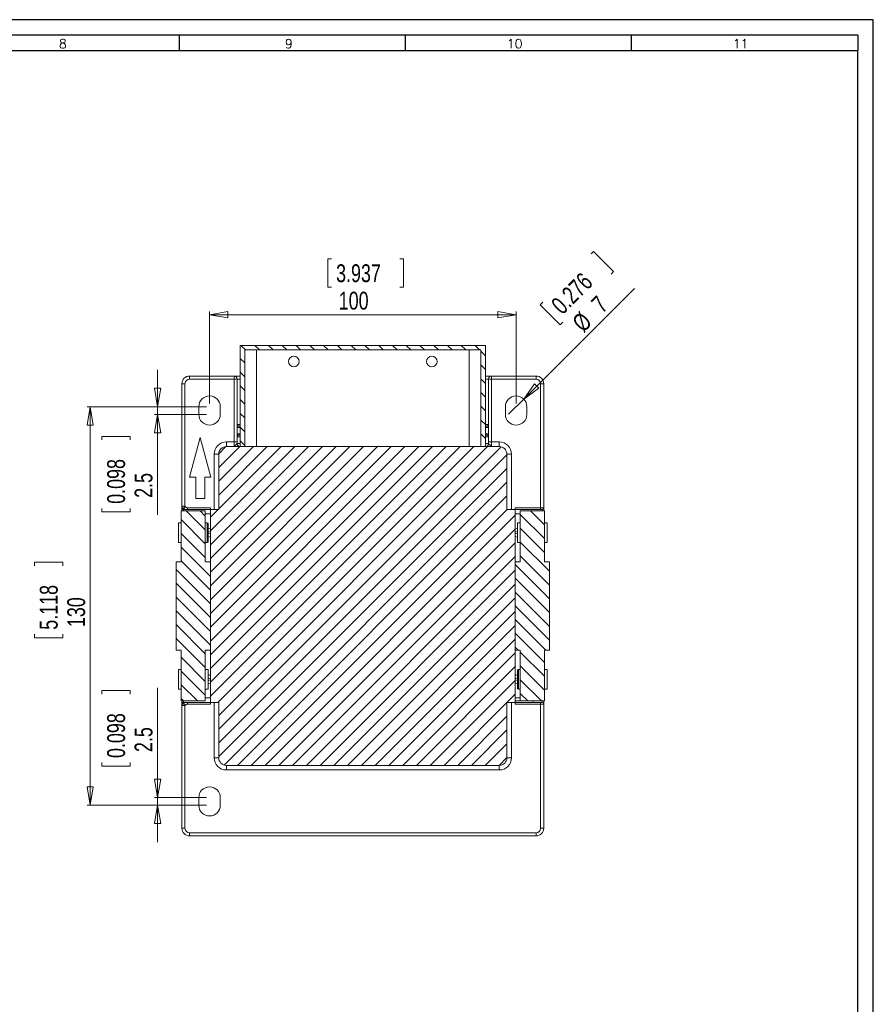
# Model space of a CAD drawing. Header units: millimetres. Extents: x 0 to 841, y 0 to 594.
# Tile 11 of 11: x 563 to 841, y 273 to 594. Entities that reach past the tile are written whole.
import ezdxf

# ---------------------------------------------------------------- set-up
doc = ezdxf.new("R2010")
doc.units = ezdxf.units.MM
doc.layers.add('FORMATO', color=7, linetype='Continuous')
doc.styles.add('SLDTEXTSTYLE0', font='ROMANS')
doc.styles.add('SLDTEXTSTYLE3', font='TXT', dxfattribs={"width": 0.75})
doc.dimstyles.new('SLDDIMSTYLE0', dxfattribs={"dimtxt": 5.820833, "dimasz": 6, "dimexe": 0, "dimexo": 0.0625, "dimgap": 1.455208, "dimtad": 1, "dimdec": 1, "dimrnd": 1e-09, "dimzin": 12, "dimdsep": 46, "dimtxsty": 'SLDTEXTSTYLE3', "dimblk1": 'CLOSED', "dimblk2": 'CLOSED', "dimsah": 1, "dimcen": 0.09, "dimadec": 0, "dimazin": 3, "dimtfac": 1, "dimtdec": 1, "dimtofl": 0, "dimtmove": 0, "dimatfit": 3, "dimldrblk": 'CLOSED', "dimfxl": 0, "dimfrac": 2, "dimtolj": 1, "dimtzin": 12, "dimarcsym": 0})
doc.dimstyles.new('SLDDIMSTYLE1', dxfattribs={"dimtxt": 5.820833, "dimasz": 6, "dimexe": 0, "dimexo": 0.0625, "dimgap": 1.455208, "dimtad": 1, "dimdec": 1, "dimrnd": 1e-09, "dimzin": 12, "dimdsep": 46, "dimtxsty": 'SLDTEXTSTYLE3', "dimblk1": 'CLOSED', "dimblk2": 'CLOSED', "dimsah": 1, "dimcen": 0.09, "dimadec": 0, "dimazin": 3, "dimtfac": 1, "dimtdec": 1, "dimtmove": 0, "dimatfit": 0, "dimldrblk": 'CLOSED', "dimfxl": 0, "dimfrac": 2, "dimtolj": 1, "dimtzin": 12, "dimarcsym": 0})
doc.dimstyles.new('SLDDIMSTYLE2', dxfattribs={"dimtxt": 5.820833, "dimasz": 6, "dimexe": 0, "dimexo": 0.0625, "dimgap": 1.455208, "dimtad": 1, "dimdec": 1, "dimrnd": 1e-09, "dimzin": 12, "dimdsep": 46, "dimtxsty": 'SLDTEXTSTYLE3', "dimblk1": 'NONE', "dimblk2": 'CLOSED', "dimsah": 1, "dimcen": 0, "dimadec": 0, "dimazin": 3, "dimtfac": 1, "dimtdec": 1, "dimtmove": 0, "dimatfit": 3, "dimldrblk": 'NONE', "dimfxl": 0, "dimfrac": 2, "dimtolj": 1, "dimtzin": 12, "dimarcsym": 0})

# ---------------------------------------------------------------- blocks, each defined once
blk = doc.blocks.new('_CLOSED')
at = {"color": 0, "linetype": 'ByBlock', "lineweight": -2}
for p, q in [((-1, 0.166667), (0, 0)), ((-1, 0.166667), (-1, -0.166667)), ((0, 0), (-1, -0.166667)), ((0, 0), (-1, 0))]:
    blk.add_line(p, q, dxfattribs=at)
blk = doc.blocks.new('_D_6')
at = {"color": 7, "linetype": 'Continuous', "lineweight": 0}
for p, q in [((664.31, 515.95), (663.13, 515.95)), ((663.13, 515.95), (663.13, 506.7)), ((686.61, 515.95), (687.79, 515.95)), ((687.79, 515.95), (687.79, 506.7)), ((663.13, 506.7), (664.31, 506.7)), ((687.79, 506.7), (686.61, 506.7)), ((624.51, 468.76), (624.51, 498.76)), ((724.51, 468.76), (724.51, 498.76)), ((624.51, 497.76), (724.51, 497.76))]:
    blk.add_line(p, q, dxfattribs=at)
at = {"color": 7, "linetype": 'Continuous', "lineweight": 0, "xscale": 6, "yscale": 6, "rotation": 180.0000000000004}
blk.add_blockref('_CLOSED', (624.51, 497.76, 8.77), dxfattribs=at)
at = {"color": 7, "linetype": 'Continuous', "lineweight": 0, "xscale": 6, "yscale": 6}
blk.add_blockref('_CLOSED', (724.51, 497.76, 8.77), dxfattribs=at)
at = {"color": 7, "linetype": 'Continuous', "lineweight": 0, "char_height": 5.821, "attachment_point": 1, "style": 'SLDTEXTSTYLE3'}
for s, insert in [('3.937', (665.79, 514.21, 8.77)), ('100', (666.65, 505.26, 8.77))]:
    blk.add_mtext(s, dxfattribs=dict(at, insert=insert))
blk = doc.blocks.new('_D_7')
at = {"color": 7, "linetype": 'Continuous', "lineweight": 0}
for p, q in [((607.58, 467.76), (607.58, 479.76)), ((623.51, 467.76), (606.58, 467.76)), ((607.58, 467.76), (607.58, 465.26)), ((623.51, 465.26), (606.58, 465.26)), ((607.58, 465.26), (607.58, 432.54)), ((589.39, 456.9), (589.39, 458.08)), ((589.39, 458.08), (598.63, 458.08)), ((598.63, 458.08), (598.63, 456.9)), ((589.39, 434.6), (589.39, 433.42)), ((598.63, 433.42), (598.63, 434.6)), ((589.39, 433.42), (598.63, 433.42))]:
    blk.add_line(p, q, dxfattribs=at)
at = {"color": 7, "linetype": 'Continuous', "lineweight": 0, "xscale": 6, "yscale": 6}
for p, rotation in [((607.58, 467.76, 8.77), 269.9999999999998), ((607.58, 465.26, 8.77), 89.99999999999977)]:
    blk.add_blockref('_CLOSED', p, dxfattribs=dict(at, rotation=rotation))
at = {"color": 7, "linetype": 'Continuous', "lineweight": 0, "char_height": 5.821, "attachment_point": 1, "rotation": 90, "style": 'SLDTEXTSTYLE3'}
for s, insert in [('0.098', (591.13, 436.08, 8.77)), ('2.5', (600.07, 438.02, 8.77))]:
    blk.add_mtext(s, dxfattribs=dict(at, insert=insert))
blk = doc.blocks.new('_D_8')
at = {"color": 7, "linetype": 'Continuous', "lineweight": 0}
for p, q in [((623.51, 467.76), (584.61, 467.76)), ((585.61, 467.76), (585.61, 337.76)), ((567.42, 415.83), (567.42, 417.01)), ((567.42, 417.01), (576.67, 417.01)), ((576.67, 417.01), (576.67, 415.83)), ((567.42, 393.53), (567.42, 392.35)), ((567.42, 392.35), (576.67, 392.35)), ((576.67, 392.35), (576.67, 393.53)), ((623.51, 337.76), (584.61, 337.76))]:
    blk.add_line(p, q, dxfattribs=at)
at = {"color": 7, "linetype": 'Continuous', "lineweight": 0, "xscale": 6, "yscale": 6}
for p, rotation in [((585.61, 467.76, 8.77), 90.0000000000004), ((585.61, 337.76, 8.77), 270.0000000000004)]:
    blk.add_blockref('_CLOSED', p, dxfattribs=dict(at, rotation=rotation))
at = {"color": 7, "linetype": 'Continuous', "lineweight": 0, "char_height": 5.821, "attachment_point": 1, "rotation": 90, "style": 'SLDTEXTSTYLE3'}
for s, insert in [('5.118', (569.16, 395, 8.77)), ('130', (578.1, 395.86, 8.77))]:
    blk.add_mtext(s, dxfattribs=dict(at, insert=insert))
blk = doc.blocks.new('_D_9')
at = {"color": 7, "linetype": 'Continuous', "lineweight": 0}
for p, q in [((607.58, 340.26), (607.58, 376.05)), ((589.39, 373.98), (589.39, 375.16)), ((589.39, 375.16), (598.63, 375.16)), ((598.63, 375.16), (598.63, 373.98)), ((589.39, 351.68), (589.39, 350.5)), ((589.39, 350.5), (598.63, 350.5)), ((598.63, 350.5), (598.63, 351.68)), ((623.51, 340.26), (606.58, 340.26)), ((623.51, 337.76), (606.58, 337.76)), ((607.58, 340.26), (607.58, 337.76)), ((607.58, 337.76), (607.58, 325.76))]:
    blk.add_line(p, q, dxfattribs=at)
at = {"color": 7, "linetype": 'Continuous', "lineweight": 0, "xscale": 6, "yscale": 6}
for p, rotation in [((607.58, 340.26, 8.77), 270.0000000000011), ((607.58, 337.76, 8.77), 90.00000000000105)]:
    blk.add_blockref('_CLOSED', p, dxfattribs=dict(at, rotation=rotation))
at = {"color": 7, "linetype": 'Continuous', "lineweight": 0, "char_height": 5.821, "attachment_point": 1, "rotation": 90, "style": 'SLDTEXTSTYLE3'}
for s, insert in [('0.098', (591.13, 353.16, 8.77)), ('2.5', (600.07, 355.1, 8.77))]:
    blk.add_mtext(s, dxfattribs=dict(at, insert=insert))
blk = doc.blocks.new('_D_10')
at = {"color": 7, "linetype": 'Continuous', "lineweight": 0}
for p, q in [((748.95, 517.58), (749.78, 518.42)), ((749.78, 518.42), (756.32, 511.88)), ((756.32, 511.88), (755.49, 511.04)), ((726.98, 470.24), (763.1, 506.35)), ((733.18, 501.82), (732.35, 500.98)), ((732.35, 500.98), (738.89, 494.44)), ((738.89, 494.44), (739.72, 495.28)), ((726.98, 470.24), (722.03, 465.29))]:
    blk.add_line(p, q, dxfattribs=at)
at = {"color": 7, "linetype": 'Continuous', "lineweight": 0, "xscale": 6, "yscale": 6, "rotation": 225.0000000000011}
blk.add_blockref('_CLOSED', (726.98, 470.24, 8.77), dxfattribs=at)
at = {"color": 7, "linetype": 'Continuous', "lineweight": 0, "attachment_point": 1, "rotation": 45, "style": 'SLDTEXTSTYLE3'}
for s, insert, char_height in [('0.276', (735.46, 501.62, 8.77), 5.821), ('7', (748.54, 502.06, 8.77), 5.82), ('%%c', (742.32, 495.85, 8.77), 5.821)]:
    blk.add_mtext(s, dxfattribs=dict(at, insert=insert, char_height=char_height))
blk = doc.blocks.new('_NONE')

msp = doc.modelspace()

# ---------------------------------------------------------------- hatches: boundary and pattern name
at = {"linetype": 'Continuous', "lineweight": 0}
h = msp.add_hatch(dxfattribs=at)
h.set_pattern_fill('ANSI31', angle=90, style=0)
edge = h.paths.add_edge_path(flags=0)
edge.add_line((714.51, 487.76), (634.51, 487.76))
edge.add_line((634.51, 487.76), (634.51, 455.26))
edge.add_arc((635.01, 455.26), 0.5, 180, 270)
edge.add_line((635.01, 454.76), (636.01, 454.76))
edge.add_line((636.01, 454.76), (636.01, 486.26))
edge.add_line((636.01, 486.26), (713.01, 486.26))
edge.add_line((713.01, 486.26), (713.01, 454.76))
edge.add_line((713.01, 454.76), (714.01, 454.76))
edge.add_arc((714.01, 455.26), 0.5, 270, 360)
edge.add_line((714.51, 455.26), (714.51, 487.76))
h = msp.add_hatch(dxfattribs=at)
h.set_pattern_fill('ANSI31', style=0)
edge = h.paths.add_edge_path(flags=0)
edge.add_line((721.51, 434.26), (721.51, 452.26))
edge.add_arc((719.01, 452.26), 2.5, 360, 450)
edge.add_line((719.01, 454.76), (630.01, 454.76))
edge.add_arc((630.01, 452.26), 2.5, 90, 180)
edge.add_line((627.51, 452.26), (627.51, 434.26))
edge.add_line((627.51, 434.26), (624.81, 434.26))
edge.add_line((624.81, 434.26), (624.81, 371.26))
edge.add_line((624.81, 371.26), (627.51, 371.26))
edge.add_line((627.51, 371.26), (627.51, 353.26))
edge.add_arc((630.01, 353.26), 2.5, 180, 270)
edge.add_line((630.01, 350.76), (719.01, 350.76))
edge.add_arc((719.01, 353.26), 2.5, 270, 360)
edge.add_line((721.51, 353.26), (721.51, 371.26))
edge.add_line((721.51, 371.26), (724.21, 371.26))
edge.add_line((724.21, 371.26), (724.21, 434.26))
edge.add_line((724.21, 434.26), (721.51, 434.26))
h = msp.add_hatch(dxfattribs=at)
h.set_pattern_fill('ANSI31', angle=90, style=0)
h.paths.add_polyline_path([(623.14, 417.14), (623.14, 433.76), (615.28, 433.76), (615.28, 417.14), (613.61, 417.14), (613.61, 388.39), (615.28, 388.39), (615.28, 371.76), (623.14, 371.76), (623.14, 388.39), (624.81, 388.39), (624.81, 417.14)], flags=0)
h = msp.add_hatch(dxfattribs=at)
h.set_pattern_fill('ANSI31', angle=90, style=0)
h.paths.add_polyline_path([(725.88, 388.39), (725.88, 371.76), (733.74, 371.76), (733.74, 388.39), (735.41, 388.39), (735.41, 417.14), (733.74, 417.14), (733.74, 433.76), (725.88, 433.76), (725.88, 417.14), (724.21, 417.14), (724.21, 388.39)], flags=0)

# ---------------------------------------------------------------- linework, layer by layer
at = {"color": 7, "linetype": 'Continuous', "lineweight": 15}
for p, q in [((714.51, 487.76), (634.51, 487.76)), ((634.51, 487.76), (634.51, 455.26)), ((713.01, 486.26), (636.01, 486.26)), ((636.01, 486.26), (636.01, 454.76)), ((639.8, 454.76), (639.8, 486.26)), ((709.22, 486.26), (709.22, 454.76)), ((713.01, 454.76), (713.01, 486.26)), ((714.51, 455.26), (714.51, 487.76)), ((618.01, 476.76), (618.01, 477.76)), ((618.01, 477.76), (632.51, 477.76)), ((618.01, 476.76), (632.51, 476.76)), ((632.51, 476.76), (632.51, 477.76)), ((632.51, 477.76), (634.51, 477.76)), ((632.51, 476.76), (632.51, 456.26)), ((633.51, 476.76), (632.51, 476.76)), ((633.51, 456.26), (633.51, 476.76)), ((633.51, 476.76), (634.51, 476.76)), ((714.51, 477.76), (716.51, 477.76)), ((714.51, 476.76), (715.51, 476.76)), ((716.51, 476.76), (715.51, 476.76)), ((715.51, 476.76), (715.51, 456.26)), ((716.51, 477.76), (716.51, 476.76)), ((716.51, 477.76), (731.01, 477.76)), ((716.51, 456.26), (716.51, 476.76)), ((716.51, 476.76), (731.01, 476.76)), ((731.01, 477.76), (731.01, 476.76)), ((615.51, 435.26), (615.51, 475.26)), ((616.51, 475.26), (615.51, 475.26)), ((616.51, 435.26), (616.51, 475.26)), ((732.51, 475.26), (732.51, 434.76)), ((732.51, 475.26), (733.51, 475.26)), ((733.51, 475.26), (733.51, 434.76)), ((621.01, 467.76), (621.01, 465.26)), ((628.01, 465.26), (628.01, 467.76)), ((721.01, 467.76), (721.01, 465.26)), ((728.01, 465.26), (728.01, 467.76)), ((634.51, 461.96), (633.51, 461.96)), ((634.01, 461.46), (634.51, 461.46)), ((715.51, 461.96), (714.51, 461.96)), ((715.01, 461.46), (714.51, 461.46)), ((618.02, 444.76), (621.51, 457.76)), ((621.51, 457.76), (624.99, 444.76)), ((632.51, 456.26), (630.01, 456.26)), ((630.01, 456.26), (630.01, 454.76)), ((632.51, 456.26), (632.51, 454.76)), ((632.51, 456.26), (633.51, 456.26)), ((633.51, 457.96), (634.51, 457.96)), ((633.51, 455.76), (633.51, 456.26)), ((634.01, 458.46), (634.51, 458.46)), ((714.51, 458.46), (715.01, 458.46)), ((714.51, 457.96), (715.51, 457.96)), ((715.51, 455.76), (715.51, 456.26)), ((715.51, 456.26), (716.51, 456.26)), ((716.51, 454.76), (716.51, 456.26)), ((719.01, 456.26), (716.51, 456.26)), ((719.01, 456.26), (719.01, 454.76)), ((719.01, 454.76), (630.01, 454.76)), ((632.51, 454.76), (632.59, 454.8)), ((633.47, 455.7), (633.51, 455.76)), ((634.31, 454.78), (634.14, 454.82)), ((636.01, 454.76), (635.01, 454.76)), ((714.01, 454.76), (713.01, 454.76)), ((715.51, 455.76), (715.54, 455.7)), ((716.43, 454.79), (716.51, 454.76)), ((626.01, 452.26), (627.51, 452.26)), ((626.01, 452.26), (626.01, 434.26)), ((627.51, 452.26), (627.51, 434.26)), ((721.51, 434.26), (721.51, 452.26)), ((723.01, 452.26), (721.51, 452.26)), ((723.01, 434.26), (723.01, 452.26)), ((620.01, 444.76), (618.02, 444.76)), ((620.01, 437.76), (620.01, 444.76)), ((624.99, 444.76), (623.01, 444.76)), ((623.01, 444.76), (623.01, 437.76)), ((623.01, 437.76), (620.01, 437.76)), ((615.28, 433.76), (615.28, 417.14)), ((615.28, 433.76), (623.14, 433.76)), ((615.51, 435.26), (616.51, 435.26)), ((615.51, 433.76), (615.51, 434.76)), ((624.81, 434.76), (617.36, 434.76)), ((624.81, 434.26), (617.36, 434.26)), ((623.14, 417.14), (623.14, 433.76)), ((624.81, 434.26), (624.81, 434.76)), ((624.81, 434.26), (627.51, 434.26)), ((624.81, 371.26), (624.81, 434.26)), ((724.21, 434.26), (721.51, 434.26)), ((732.51, 434.76), (724.21, 434.76)), ((724.21, 434.76), (724.21, 434.26)), ((724.21, 371.26), (724.21, 434.26)), ((724.21, 434.26), (732.51, 434.26)), ((725.88, 433.76), (725.88, 417.14)), ((733.74, 433.76), (725.88, 433.76)), ((732.51, 434.76), (733.51, 434.76)), ((732.51, 434.76), (732.51, 434.26)), ((732.51, 434.26), (732.51, 434.26)), ((733.51, 434.76), (733.51, 433.76)), ((733.74, 417.14), (733.74, 433.76)), ((615.28, 429.88), (614.38, 429.88)), ((614.38, 423.46), (614.38, 429.88)), ((623.79, 429.88), (623.14, 429.88)), ((624.04, 429.63), (624.04, 423.71)), ((624.81, 427.93), (624.04, 428.19)), ((624.81, 427.92), (624.04, 428.13)), ((724.98, 428.19), (724.21, 427.93)), ((724.21, 427.92), (724.98, 428.13)), ((725.88, 429.88), (724.98, 429.88)), ((724.98, 429.88), (724.98, 423.46)), ((734.64, 429.88), (733.74, 429.88)), ((734.64, 429.88), (734.64, 423.46)), ((624.81, 426.83), (624.04, 427.09)), ((624.81, 426.52), (624.04, 426.25)), ((624.81, 425.43), (624.04, 425.21)), ((624.04, 425.15), (624.81, 425.42)), ((724.21, 426.83), (724.98, 427.09)), ((724.21, 426.52), (724.98, 426.25)), ((724.21, 425.43), (724.98, 425.21)), ((724.21, 425.42), (724.98, 425.15)), ((614.38, 423.46), (615.28, 423.46)), ((623.14, 423.46), (623.79, 423.46)), ((724.98, 423.46), (725.88, 423.46)), ((733.74, 423.46), (734.64, 423.46)), ((613.61, 388.39), (613.61, 417.14)), ((615.28, 417.14), (613.61, 417.14)), ((623.14, 417.14), (624.81, 417.14)), ((624.81, 417.14), (624.81, 388.39)), ((724.21, 388.39), (724.21, 417.14)), ((724.21, 417.14), (725.88, 417.14)), ((735.41, 417.14), (733.74, 417.14)), ((735.41, 417.14), (735.41, 388.39)), ((613.61, 388.39), (615.28, 388.39)), ((615.28, 388.39), (615.28, 371.76)), ((624.81, 388.39), (623.14, 388.39)), ((623.14, 371.76), (623.14, 388.39)), ((725.88, 388.39), (724.21, 388.39)), ((725.88, 388.39), (725.88, 371.76)), ((733.74, 388.39), (735.41, 388.39)), ((733.74, 371.76), (733.74, 388.39)), ((615.28, 382.06), (614.38, 382.06)), ((614.38, 375.64), (614.38, 382.06)), ((624.04, 382.06), (623.14, 382.06)), ((624.04, 375.64), (624.04, 382.06)), ((624.81, 380.11), (624.04, 380.37)), ((624.81, 380.1), (624.04, 380.31)), ((624.81, 379.01), (624.04, 379.27)), ((724.98, 380.37), (724.21, 380.11)), ((724.21, 380.1), (724.98, 380.31)), ((724.21, 379.01), (724.98, 379.27)), ((724.98, 375.89), (724.98, 381.81)), ((725.88, 382.06), (725.23, 382.06)), ((734.64, 382.06), (733.74, 382.06)), ((734.64, 382.06), (734.64, 375.64)), ((624.81, 378.7), (624.04, 378.43)), ((624.81, 377.61), (624.04, 377.39)), ((624.04, 377.33), (624.81, 377.6)), ((724.21, 378.7), (724.98, 378.43)), ((724.21, 377.61), (724.98, 377.39)), ((724.21, 377.6), (724.98, 377.33)), ((614.38, 375.64), (615.28, 375.64)), ((623.14, 375.64), (624.04, 375.64)), ((725.23, 375.64), (725.88, 375.64)), ((733.74, 375.64), (734.64, 375.64)), ((615.28, 371.76), (623.14, 371.76)), ((615.51, 370.76), (615.51, 371.76)), ((616.51, 370.26), (615.51, 370.26)), ((615.51, 370.26), (615.51, 330.26)), ((616.51, 330.26), (616.51, 370.26)), ((624.81, 371.26), (617.36, 371.26)), ((617.36, 370.76), (624.81, 370.76)), ((627.51, 371.26), (624.81, 371.26)), ((624.81, 371.26), (624.81, 370.76)), ((626.01, 371.26), (626.01, 353.26)), ((627.51, 371.26), (627.51, 353.26)), ((721.51, 371.26), (724.21, 371.26)), ((721.51, 353.26), (721.51, 371.26)), ((723.01, 353.26), (723.01, 371.26)), ((724.21, 371.83), (725.88, 371.83)), ((724.21, 371.26), (724.21, 370.76)), ((732.51, 371.26), (724.21, 371.26)), ((724.21, 370.76), (732.51, 370.76)), ((733.74, 371.76), (725.88, 371.76)), ((730.09, 371.76), (730.09, 371.26)), ((732.51, 370.76), (732.51, 371.26)), ((733.01, 371.26), (732.51, 371.26)), ((732.51, 370.76), (732.51, 330.26)), ((733.51, 370.76), (732.51, 370.76)), ((733.51, 371.76), (733.51, 370.76)), ((733.51, 330.26), (733.51, 370.76)), ((626.01, 353.26), (627.51, 353.26)), ((630.01, 350.76), (719.01, 350.76)), ((630.01, 349.26), (630.01, 350.76)), ((719.01, 349.26), (719.01, 350.76)), ((721.51, 353.26), (723.01, 353.26)), ((630.01, 349.26), (719.01, 349.26)), ((621.01, 340.26), (621.01, 337.76)), ((628.01, 337.76), (628.01, 340.26)), ((615.51, 330.26), (616.51, 330.26)), ((731.01, 328.76), (618.01, 328.76)), ((618.01, 327.76), (618.01, 328.76)), ((618.01, 327.76), (731.01, 327.76)), ((731.01, 327.76), (731.01, 328.76)), ((733.51, 330.26), (732.51, 330.26))]:
    msp.add_line(p, q, dxfattribs=at)
at = {"color": 8, "linetype": 'Continuous', "lineweight": 15}
for p, q in [((634.51, 460.96), (634.08, 460.96)), ((714.94, 460.96), (714.51, 460.96)), ((634.08, 458.96), (634.51, 458.96)), ((714.51, 458.96), (714.94, 458.96)), ((714.51, 455.14), (714.51, 454.76)), ((616.01, 433.76), (616.01, 434.26)), ((733.01, 434.26), (733.01, 433.76)), ((624.81, 432.76), (623.14, 432.76)), ((724.21, 432.76), (725.88, 432.76)), ((623.79, 423.46), (623.79, 429.88)), ((725.23, 382.06), (725.23, 375.64)), ((623.14, 372.76), (624.81, 372.76)), ((724.21, 372.76), (725.88, 372.76)), ((616.01, 371.26), (616.01, 371.76)), ((733.01, 371.76), (733.01, 371.26))]:
    msp.add_line(p, q, dxfattribs=at)
at = {"color": 7, "linetype": 'Continuous', "lineweight": 15}
for centre in [(652.01, 482.51), (697.01, 482.51)]:
    msp.add_circle(centre, 1.75, dxfattribs=at)
for centre, radius, start, end in [((618.01, 475.26), 2.5, 90, 180), ((618.01, 475.26), 1.5, 90, 180), ((632.51, 476.76), 1, 0, 90), ((716.51, 476.76), 1, 90, 180), ((731.01, 475.26), 2.5, 360, 90), ((731.01, 475.26), 1.5, 360, 90), ((624.51, 467.76), 3.5, 360, 180), ((724.51, 467.76), 3.5, 360, 180), ((624.51, 465.26), 3.5, 180, 0), ((724.51, 465.26), 3.5, 180, 0), ((630.01, 452.26), 4, 90, 180), ((719.01, 452.26), 4, 360, 90), ((630.01, 452.26), 2.5, 90, 180), ((635.01, 455.26), 0.5, 180, 270), ((714.01, 455.26), 0.5, 270, 0), ((719.01, 452.26), 2.5, 360, 90), ((733.01, 434.76), 0.5, 270, 360), ((623.79, 429.63), 0.25, 0, 90), ((623.79, 423.71), 0.25, 270, 0), ((725.23, 381.81), 0.25, 90, 180), ((725.23, 375.89), 0.25, 180, 270), ((733.01, 370.76), 0.5, 0, 90), ((630.01, 353.26), 4, 180, 270), ((630.01, 353.26), 2.5, 180, 270), ((719.01, 353.26), 2.5, 270, 0), ((719.01, 353.26), 4, 270, 360), ((624.51, 340.26), 3.5, 360, 180), ((624.51, 337.76), 3.5, 180, 0), ((618.01, 330.26), 2.5, 180, 270), ((618.01, 330.26), 1.5, 180, 270), ((731.01, 330.26), 1.5, 270, 0), ((731.01, 330.26), 2.5, 270, 0)]:
    msp.add_arc(centre, radius, start, end, dxfattribs=at)
for points, knots in [([(634.01, 461.46), (633.98, 461.46), (633.91, 461.47), (633.82, 461.49), (633.74, 461.54), (633.63, 461.62), (633.55, 461.73), (633.51, 461.86), (633.51, 461.93), (633.51, 461.96)], [0, 0, 0, 0, 0.122445, 0.245355, 0.360197, 0.491706, 0.743272, 0.87892, 1, 1, 1, 1]), ([(634.08, 460.96), (633.98, 460.97), (633.78, 460.98), (633.6, 461.06), (633.51, 461.09)], [0, 0, 0, 0, 0.500084, 1, 1, 1, 1]), ([(634.08, 460.96), (634.08, 461.03), (634.08, 461.16), (634.06, 461.32), (634.04, 461.44), (634.02, 461.45), (634.01, 461.46)], [0, 0, 0, 0, 0.250002, 0.499999, 0.749998, 1, 1, 1, 1]), ([(715.01, 461.46), (715, 461.45), (714.98, 461.44), (714.96, 461.32), (714.94, 461.16), (714.94, 461.03), (714.94, 460.96)], [0, 0, 0, 0, 0.249997, 0.500004, 0.749996, 1, 1, 1, 1]), ([(715.51, 461.1), (715.42, 461.06), (715.23, 460.98), (715.03, 460.97), (714.94, 460.96)], [0, 0, 0, 0, 0.499866, 1, 1, 1, 1]), ([(715.51, 461.96), (715.51, 461.93), (715.5, 461.86), (715.46, 461.73), (715.38, 461.62), (715.28, 461.54), (715.19, 461.49), (715.1, 461.47), (715.04, 461.46), (715.01, 461.46)], [0, 0, 0, 0, 0.121167, 0.256832, 0.508419, 0.639784, 0.75472, 0.877478, 1, 1, 1, 1]), ([(633.51, 458.83), (633.6, 458.87), (633.78, 458.94), (633.98, 458.96), (634.08, 458.96)], [0, 0, 0, 0, 0.499916, 1, 1, 1, 1]), ([(633.51, 457.96), (633.51, 457.99), (633.51, 458.06), (633.55, 458.19), (633.63, 458.3), (633.74, 458.38), (633.82, 458.43), (633.91, 458.46), (633.98, 458.46), (634.01, 458.46)], [0, 0, 0, 0, 0.12109, 0.256729, 0.508293, 0.639851, 0.75465, 0.877575, 1, 1, 1, 1]), ([(634.01, 458.46), (634.02, 458.47), (634.04, 458.48), (634.06, 458.6), (634.08, 458.76), (634.08, 458.9), (634.08, 458.96)], [0, 0, 0, 0, 0.250002, 0.500001, 0.749998, 1, 1, 1, 1]), ([(714.94, 458.96), (714.94, 458.9), (714.94, 458.76), (714.96, 458.6), (714.98, 458.48), (715, 458.47), (715.01, 458.46)], [0, 0, 0, 0, 0.249995, 0.499995, 0.750002, 1, 1, 1, 1]), ([(714.94, 458.96), (715.03, 458.96), (715.23, 458.94), (715.42, 458.87), (715.51, 458.83)], [0, 0, 0, 0, 0.500137, 1, 1, 1, 1]), ([(715.01, 458.46), (715.04, 458.46), (715.1, 458.46), (715.19, 458.43), (715.28, 458.38), (715.38, 458.3), (715.46, 458.19), (715.5, 458.06), (715.51, 457.99), (715.51, 457.96)], [0, 0, 0, 0, 0.122547, 0.245284, 0.360261, 0.491588, 0.74318, 0.878853, 1, 1, 1, 1]), ([(634.14, 454.82), (634.05, 454.86), (633.87, 454.94), (633.66, 455.16), (633.52, 455.42), (633.49, 455.62), (633.48, 455.72)], [0, 0, 0, 0, 0.249992, 0.50001, 0.750026, 1, 1, 1, 1]), ([(634.51, 455.76), (634.38, 455.76), (634.11, 455.76), (633.78, 455.76), (633.55, 455.76), (633.52, 455.76), (633.51, 455.76)], [0, 0, 0, 0, 0.2500009, 0.5000002, 0.7499996, 1, 1, 1, 1]), ([(715.51, 455.76), (715.49, 455.76), (715.46, 455.76), (715.23, 455.76), (714.9, 455.76), (714.64, 455.76), (714.51, 455.76)], [0, 0, 0, 0, 0.25, 0.499999, 0.749999, 1, 1, 1, 1]), ([(715.53, 455.72), (715.52, 455.62), (715.5, 455.42), (715.35, 455.16), (715.15, 454.94), (714.97, 454.86), (714.88, 454.82)], [0, 0, 0, 0, 0.2499734, 0.4999886, 0.7500069, 1, 1, 1, 1]), ([(616.51, 434.26), (616.45, 434.27), (616.34, 434.27), (616.18, 434.34), (616, 434.45), (615.83, 434.59), (615.69, 434.76), (615.59, 434.93), (615.52, 435.1), (615.51, 435.21), (615.51, 435.26)], [0, 0, 0, 0, 0.1250843, 0.2498039, 0.3651333, 0.4999987, 0.6349722, 0.750196, 0.8750219, 1, 1, 1, 1]), ([(615.51, 434.76), (615.51, 434.77), (615.51, 434.79), (615.51, 434.98), (615.51, 435.15), (615.51, 435.26)], [0, 0, 0, 0, 0.244555, 0.491884, 1, 1, 1, 1]), ([(615.51, 434.76), (615.51, 434.7), (615.53, 434.56), (615.65, 434.4), (615.81, 434.28), (615.94, 434.27), (616.01, 434.26)], [0, 0, 0, 0, 0.250006, 0.499999, 0.750005, 1, 1, 1, 1]), ([(616.01, 434.26), (616.02, 434.26), (616.04, 434.26), (616.22, 434.26), (616.39, 434.26), (616.51, 434.26)], [0, 0, 0, 0, 0.233845, 0.473399, 1, 1, 1, 1]), ([(616.51, 434.26), (616.46, 434.27), (616.36, 434.27), (616.26, 434.35), (616.2, 434.46), (616.17, 434.6), (616.2, 434.75), (616.26, 434.93), (616.37, 435.1), (616.46, 435.21), (616.51, 435.26)], [0, 0, 0, 0, 0.1215125, 0.2503627, 0.3918593, 0.4997324, 0.6282823, 0.7503043, 0.8745673, 1, 1, 1, 1]), ([(617.36, 434.76), (617.28, 434.77), (617.11, 434.79), (616.81, 434.97), (616.63, 435.14), (616.51, 435.26)], [0, 0, 0, 0, 0.245656, 0.493543, 1, 1, 1, 1]), ([(617.36, 434.26), (617.28, 434.26), (617.12, 434.26), (616.82, 434.26), (616.63, 434.26), (616.51, 434.26)], [0, 0, 0, 0, 0.236044, 0.477053, 1, 1, 1, 1]), ([(617.36, 434.26), (617.36, 434.27), (617.36, 434.28), (617.36, 434.4), (617.36, 434.56), (617.36, 434.7), (617.36, 434.76)], [0, 0, 0, 0, 0.249995, 0.500001, 0.749996, 1, 1, 1, 1]), ([(732.51, 434.26), (732.57, 434.26), (732.7, 434.26), (732.87, 434.26), (732.98, 434.26), (733, 434.26), (733.01, 434.26)], [0, 0, 0, 0, 0.250004, 0.500003, 0.750003, 1, 1, 1, 1]), ([(616.51, 371.26), (616.45, 371.26), (616.34, 371.25), (616.18, 371.18), (616, 371.08), (615.83, 370.93), (615.69, 370.77), (615.59, 370.59), (615.52, 370.43), (615.51, 370.32), (615.51, 370.26)], [0, 0, 0, 0, 0.125058, 0.249803, 0.36508, 0.499999, 0.634919, 0.750195, 0.874997, 1, 1, 1, 1]), ([(616.01, 371.26), (615.94, 371.25), (615.81, 371.24), (615.65, 371.12), (615.53, 370.96), (615.51, 370.83), (615.51, 370.76)], [0, 0, 0, 0, 0.249996, 0.5, 0.749998, 1, 1, 1, 1]), ([(615.51, 370.26), (615.51, 370.37), (615.51, 370.54), (615.51, 370.73), (615.51, 370.75), (615.51, 370.76)], [0, 0, 0, 0, 0.508115, 0.755444, 1, 1, 1, 1]), ([(616.01, 371.26), (616.02, 371.26), (616.04, 371.26), (616.22, 371.26), (616.39, 371.26), (616.51, 371.26)], [0, 0, 0, 0, 0.233845, 0.473399, 1, 1, 1, 1]), ([(616.51, 371.26), (616.46, 371.26), (616.36, 371.25), (616.26, 371.18), (616.2, 371.07), (616.17, 370.92), (616.2, 370.77), (616.26, 370.6), (616.37, 370.42), (616.46, 370.31), (616.51, 370.26)], [0, 0, 0, 0, 0.1215217, 0.2503672, 0.3921798, 0.4997345, 0.6283119, 0.7503052, 0.8745847, 1, 1, 1, 1]), ([(617.36, 371.26), (617.28, 371.26), (617.12, 371.26), (616.82, 371.26), (616.63, 371.26), (616.51, 371.26)], [0, 0, 0, 0, 0.236044, 0.477053, 1, 1, 1, 1]), ([(616.51, 370.26), (616.63, 370.38), (616.81, 370.56), (617.11, 370.73), (617.28, 370.75), (617.36, 370.76)], [0, 0, 0, 0, 0.506454, 0.754343, 1, 1, 1, 1]), ([(617.36, 371.26), (617.36, 371.25), (617.36, 371.24), (617.36, 371.12), (617.36, 370.96), (617.36, 370.83), (617.36, 370.76)], [0, 0, 0, 0, 0.249996, 0.499999, 0.75, 1, 1, 1, 1])]:
    msp.add_open_spline(points, degree=3, knots=knots, dxfattribs=at)
at = {"color": 8, "linetype": 'Continuous', "lineweight": 15}
for points, knots in [([(632.71, 454.87), (632.72, 454.87), (632.81, 454.92), (633, 455.21), (633.28, 455.51), (633.45, 455.66), (633.47, 455.69), (633.47, 455.7)], [0, 0, 0, 0, 0.050778, 0.408097, 0.765339, 0.943901, 1, 1, 1, 1]), ([(634.51, 454.76), (634.51, 454.78), (634.51, 454.81), (634.51, 454.98), (634.51, 455.14), (634.51, 455.19)], [0, 0, 0, 0, 0.412364, 0.824725, 1, 1, 1, 1]), ([(715.54, 455.7), (715.55, 455.69), (715.58, 455.64), (715.77, 455.48), (715.96, 455.26), (716.09, 455.09), (716.18, 454.98), (716.28, 454.88), (716.34, 454.83), (716.37, 454.8)], [0, 0, 0, 0, 0.058048, 0.294625, 0.538916, 0.634945, 0.743694, 0.865159, 1, 1, 1, 1])]:
    msp.add_open_spline(points, degree=3, knots=knots, dxfattribs=at)
at = {"layer": 'FORMATO'}
for p, q in [((841, 594), (0, 594)), ((841, 0), (841, 594)), ((836, 589), (25, 589)), ((614.6, 589), (614.6, 584)), ((688.3, 589), (688.3, 584)), ((762, 589), (762, 584)), ((836, 589), (836, 584)), ((25, 584), (836, 584)), ((835.95, 5), (835.95, 584))]:
    msp.add_line(p, q, dxfattribs=at)

# ---------------------------------------------------------------- texts
at = {"layer": 'FORMATO', "char_height": 3, "attachment_point": 2, "style": 'SLDTEXTSTYLE0'}
for s, insert in [('8', (576.66, 587.66)), ('9', (650.36, 587.66)), ('10', (724.03, 587.66)), ('11', (797.73, 587.66))]:
    msp.add_mtext(s, dxfattribs=dict(at, insert=insert))

# ---------------------------------------------------------------- dimensions: what is measured, and where the dimension line sits
at = {"color": 7, "linetype": 'Continuous', "lineweight": 0}
dim = msp.add_diameter_dim_2p(p1=(722.03, 465.29), p2=(726.98, 470.24), dimstyle='SLDDIMSTYLE2', dxfattribs=at)
dim.commit()
dim.dimension.update_dxf_attribs({"geometry": '_D_10', "text_midpoint": (754.51, 497.76), "dimtype": 163})
dim = msp.add_linear_dim(base=(724.51, 497.76), p1=(624.51, 467.76), p2=(724.51, 467.76), dimstyle='SLDDIMSTYLE0', dxfattribs=at)
dim.commit()
dim.dimension.update_dxf_attribs({"geometry": '_D_6', "text_midpoint": (675.46, 497.76), "dimtype": 160})
for base, p1, p2, dimstyle, picture, middle in [((607.58, 465.26), (624.51, 467.76), (624.51, 465.26), 'SLDDIMSTYLE1', '_D_7', (607.58, 445.75)), ((585.61, 337.76), (624.51, 467.76), (624.51, 337.76), 'SLDDIMSTYLE0', '_D_8', (585.61, 404.68)), ((607.58, 337.76), (624.51, 340.26), (624.51, 337.76), 'SLDDIMSTYLE1', '_D_9', (607.58, 362.83))]:
    dim = msp.add_linear_dim(base=base, p1=p1, p2=p2, angle=90, dimstyle=dimstyle, dxfattribs=at)
    dim.commit()
    dim.dimension.update_dxf_attribs({"geometry": picture, "text_midpoint": middle, "dimtype": 160})

doc.saveas('drawing.dxf')
